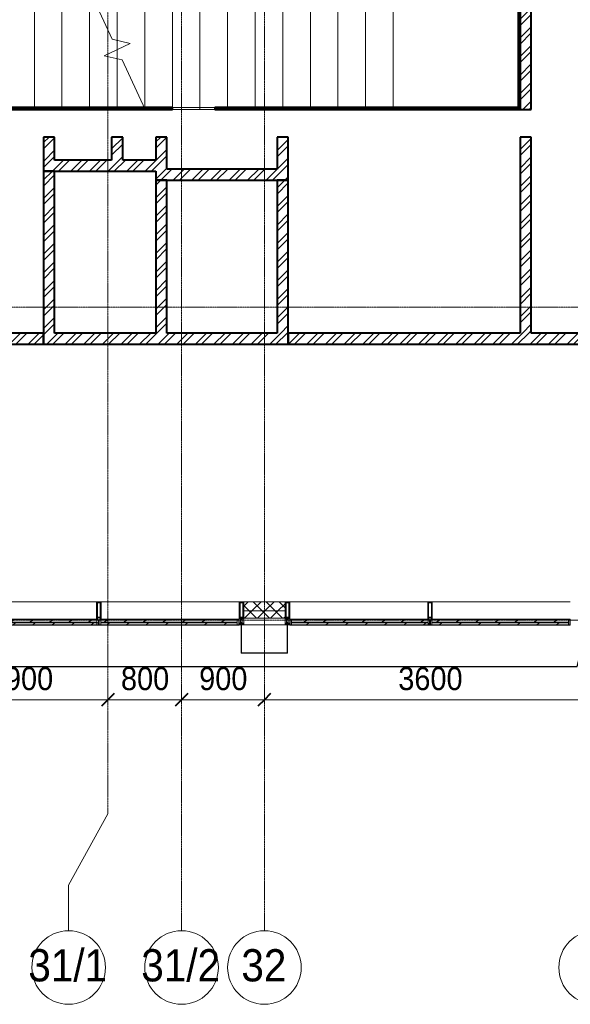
# Model space of a CAD drawing. Header units: millimetres. Extents: x 2030 to 80923, y 1212 to 50318.
# Tile 3 of 25: x 31644 to 37629, y 11226 to 21925. Entities that reach past the tile are written whole.
import ezdxf

# ---------------------------------------------------------------- set-up
doc = ezdxf.new("R2010")
doc.units = ezdxf.units.MM
for name, pattern in [('ADSK_Линия сетки', [25, 20, -2.5, 0, -2.5]), ('Линия сетки', [25, 20, -2.5, 0, -2.5]), ('Сверху', [3.96875, 2.38125, -1.5875]), ('Штрих_3_1_5_', [4.5, 3, -1.5])]:
    doc.linetypes.add(name, pattern=pattern)
for name, color, linetype, lineweight in [('Импосты витража', 7, 'Continuous', 18), ('Колонны', 7, 'Continuous', 18), ('Лестницы', 7, 'Continuous', 18), ('Оси', 7, 'Continuous', 9), ('Панели витража', 7, 'Continuous', 18), ('Размеры', 7, 'Continuous', 9), ('Размеры-100', 7, 'Continuous', 9), ('Стены', 7, 'Continuous', 18), ('Стены разрез', 7, 'Continuous', 40), ('Стены штриховка', 7, 'Continuous', 40), ('Элементы узлов', 7, 'Continuous', 18)]:
    doc.layers.add(name, color=color, linetype=linetype, lineweight=lineweight)
doc.styles.add('Arial', font='arial.ttf', dxfattribs={"width": 0.9, "height": 250})
doc.styles.add('Arial_1', font='arial.ttf', dxfattribs={"width": 0.9, "height": 350})
doc.dimstyles.new('Основной_2_5_мм', dxfattribs={"dimscale": 304.8, "dimtxt": 255.06485, "dimasz": 0.463911, "dimexe": 0.492126, "dimexo": 0.492126, "dimgap": 0.098425, "dimtad": 1, "dimdec": 0, "dimdsep": 46, "dimtxsty": 'Arial', "dimblk1": 'OBLIQUE', "dimblk2": 'OBLIQUE', "dimsah": 1, "dimcen": 0.09, "dimdle": 0.492126, "dimazin": 2, "dimtfac": 1, "dimtdec": 4, "dimtix": 1, "dimtmove": 0, "dimatfit": 3, "dimfxl": 1, "dimtvp": 1, "dimtolj": 1, "dimtzin": 0, "dimlwd": 20, "dimlwe": 20, "dimarcsym": 2})
pattern_1 = [(45, (0, 0), (-101.02788, 101.02788), []), (45, (67.35, 0), (-101.02788, 101.02788), [])]
pattern_2 = [(45, (0, 0), (-70.71068, 70.71068), []), (135, (0, 0), (-70.71068, -70.71068), [])]
pattern_3 = [(225, (124912.5, 15350), (106.06602, -106.06602), [])]
pattern_4 = [(225, (128512.5, 15350), (106.06602, -106.06602), [])]
pattern_5 = [(225, (123387.5, 15350), (106.06602, -106.06602), [])]
pattern_6 = [(225, (126987.5, 15350), (106.06602, -106.06602), [])]

# ---------------------------------------------------------------- blocks, each defined once
blk = doc.blocks.new('135_SLK_K4_AR_rvt-1-МКСС_К4_L01_1_4_350__Техпространство_короб - зависимый 1')
at = {"layer": 'Стены разрез', "lineweight": 9, "true_color": 0xaaaaaa}
h = blk.add_hatch(dxfattribs=at)
h.set_pattern_fill('FP_2', color=253, style=0, pattern_type=2)
h.set_pattern_definition(pattern_1)
h.paths.add_polyline_path([(128850, 20950), (128850, 22250), (128730, 22250), (128730, 20950)])
h = blk.add_hatch(dxfattribs=at)
h.set_pattern_fill('FP_2', color=253, style=0, pattern_type=2)
h.set_pattern_definition(pattern_1)
h.paths.add_polyline_path([(123670, 20400), (123670, 20650), (123550, 20650), (123550, 20400)])
h = blk.add_hatch(dxfattribs=at)
h.set_pattern_fill('FP_2', color=253, style=0, pattern_type=2)
h.set_pattern_definition(pattern_1)
h.paths.add_polyline_path([(124410, 20400), (124410, 20650), (124290, 20650), (124290, 20400)])
h = blk.add_hatch(dxfattribs=at)
h.set_pattern_fill('FP_2', color=253, style=0, pattern_type=2)
h.set_pattern_definition(pattern_1)
h.paths.add_polyline_path([(124890, 20300), (124890, 20650), (124770, 20650), (124770, 20300)])
h = blk.add_hatch(dxfattribs=at)
h.set_pattern_fill('FP_2', color=253, style=0, pattern_type=2)
h.set_pattern_definition(pattern_1)
h.paths.add_polyline_path([(126210, 20300), (126210, 20650), (126090, 20650), (126090, 20300)])
h = blk.add_hatch(dxfattribs=at)
h.set_pattern_fill('FP_2', color=253, style=0, pattern_type=2)
h.set_pattern_definition(pattern_1)
h.paths.add_polyline_path([(128850, 18520), (128850, 20650), (128730, 20650), (128730, 18520)])
h = blk.add_hatch(dxfattribs=at)
h.set_pattern_fill('FP_2', color=253, style=0, pattern_type=2)
h.set_pattern_definition(pattern_1)
h.paths.add_polyline_path([(124770, 20280), (124770, 20400), (123550, 20400), (123550, 20280), (123865, 20280)])
h = blk.add_hatch(dxfattribs=at)
h.set_pattern_fill('FP_2', color=253, style=0, pattern_type=2)
h.set_pattern_definition(pattern_1)
h.paths.add_polyline_path([(123670, 18520), (123670, 20280), (123550, 20280), (123550, 18520)])
h = blk.add_hatch(dxfattribs=at)
h.set_pattern_fill('FP_2', color=253, style=0, pattern_type=2)
h.set_pattern_definition(pattern_1)
h.paths.add_polyline_path([(126210, 20180), (126210, 20300), (124770, 20300), (124770, 20180), (125914, 20180)])
h = blk.add_hatch(dxfattribs=at)
h.set_pattern_fill('FP_2', color=253, style=0, pattern_type=2)
h.set_pattern_definition(pattern_1)
h.paths.add_polyline_path([(124890, 18520), (124890, 20180), (124770, 20180), (124770, 18520)])
h = blk.add_hatch(dxfattribs=at)
h.set_pattern_fill('FP_2', color=253, style=0, pattern_type=2)
h.set_pattern_definition(pattern_1)
h.paths.add_polyline_path([(126210, 18520), (126210, 20180), (126090, 20180), (126090, 18520)])
h = blk.add_hatch(dxfattribs=at)
h.set_pattern_fill('FP_2', color=253, style=0, pattern_type=2)
h.set_pattern_definition(pattern_1)
h.paths.add_polyline_path([(122600, 18400), (123550, 18400), (123550, 18520), (122600, 18520)])
h = blk.add_hatch(dxfattribs=at)
h.set_pattern_fill('FP_2', color=253, style=0, pattern_type=2)
h.set_pattern_definition(pattern_1)
h.paths.add_polyline_path([(123865, 18400), (126210, 18400), (126210, 18520), (123550, 18520), (123550, 18400)])
h = blk.add_hatch(dxfattribs=at)
h.set_pattern_fill('FP_2', color=253, style=0, pattern_type=2)
h.set_pattern_definition(pattern_1)
h.paths.add_polyline_path([(126210, 18400), (129850, 18400), (129850, 18520), (126210, 18520)])
at = {"layer": 'Лестницы', "color": 253, "true_color": 0xaaaaaa}
for p, q in [((123450, 22200), (123450, 20970)), ((123750, 22200), (123750, 20970)), ((124297, 21713), (124047, 22250)), ((124050, 22200), (124050, 20970)), ((124350, 22200), (124350, 21700)), ((124650, 22200), (124650, 20970)), ((124950, 22200), (124950, 20970)), ((125250, 22200), (125250, 20970)), ((125550, 22200), (125550, 20970)), ((125850, 22200), (125850, 20970)), ((126150, 22200), (126150, 20970)), ((126450, 22200), (126450, 20970)), ((126750, 22200), (126750, 20970)), ((127050, 22200), (127050, 20970)), ((127350, 22200), (127350, 20970)), ((124208, 21534), (124492, 21666)), ((124492, 21666), (124297, 21713)), ((124350, 21700), (124350, 21600)), ((124403, 21487), (124208, 21534)), ((124350, 21600), (124350, 21500)), ((124350, 21500), (124350, 20970)), ((124653, 20950), (124403, 21487)), ((124650, 20957), (124650, 20950)), ((124650, 20950), (124653, 20950))]:
    blk.add_line(p, q, dxfattribs=at)
at = {"layer": 'Лестницы', "color": 253, "linetype": 'Штрих_3_1_5_', "true_color": 0xaaaaaa}
for p, q in [((123450, 22200), (123450, 20970)), ((123750, 22200), (123750, 20970)), ((124050, 22200), (124050, 20970)), ((124350, 22200), (124350, 21700)), ((124650, 22200), (124650, 20970)), ((124950, 22200), (124950, 20970)), ((125250, 22200), (125250, 20970)), ((125550, 22200), (125550, 20970)), ((125850, 22200), (125850, 20970)), ((126150, 22200), (126150, 20970)), ((126450, 22200), (126450, 20970)), ((126750, 22200), (126750, 20970)), ((127050, 22200), (127050, 20970)), ((127350, 22200), (127350, 20970)), ((124350, 21700), (124350, 21600)), ((124350, 21600), (124350, 21500)), ((124350, 21500), (124350, 20970)), ((124650, 20957), (124650, 20950))]:
    blk.add_line(p, q, dxfattribs=at)
at = {"layer": 'Лестницы', "color": 253, "linetype": 'Сверху', "true_color": 0xaaaaaa}
for p, q in [((124350, 22230), (124350, 21700)), ((124350, 22230), (124350, 21700)), ((124650, 22250), (124650, 20957)), ((124650, 22250), (124650, 20957)), ((124950, 22250), (124950, 20950)), ((124950, 22250), (124950, 20950)), ((125250, 22250), (125250, 20950)), ((125250, 22250), (125250, 20950)), ((125550, 22250), (125550, 20950)), ((125550, 22250), (125550, 20950)), ((125850, 22250), (125850, 20950)), ((125850, 22250), (125850, 20950)), ((126150, 22250), (126150, 20950)), ((126150, 22250), (126150, 20950)), ((126450, 22250), (126450, 20950)), ((126450, 22250), (126450, 20950)), ((126750, 22250), (126750, 20950)), ((126750, 22250), (126750, 20950)), ((127050, 22250), (127050, 20950)), ((124350, 21600), (124350, 21500)), ((124350, 21600), (124350, 21500)), ((124653, 20950), (127050, 20950))]:
    blk.add_line(p, q, dxfattribs=at)
at = {"layer": 'Стены', "color": 253, "true_color": 0xaaaaaa}
for p, q in [((124950, 20970), (125412, 20970)), ((125412, 20950), (124950, 20950))]:
    blk.add_line(p, q, dxfattribs=at)
at = {"layer": 'Стены разрез', "color": 253, "true_color": 0xaaaaaa}
for p, q in [((128710, 22230), (128710, 20970)), ((128730, 22213), (128730, 20950)), ((128730, 20950), (128730, 22213)), ((128850, 20950), (128850, 22250)), ((124950, 20970), (121815, 20970)), ((121815, 20950), (124950, 20950)), ((124950, 20950), (124950, 20970)), ((128710, 20970), (125412, 20970)), ((125412, 20970), (125412, 20950)), ((125412, 20950), (128710, 20950)), ((128710, 20950), (128715, 20950)), ((128715, 20950), (128730, 20950)), ((128730, 20950), (128850, 20950)), ((123670, 20650), (123550, 20650)), ((123550, 20650), (123550, 20400)), ((123670, 20400), (123670, 20650)), ((124410, 20650), (124290, 20650)), ((124290, 20650), (124290, 20400)), ((124410, 20400), (124410, 20650)), ((124890, 20650), (124770, 20650)), ((124770, 20650), (124770, 20400)), ((124890, 20300), (124890, 20650)), ((126210, 20650), (126090, 20650)), ((126090, 20650), (126090, 20300)), ((126210, 20300), (126210, 20650)), ((128850, 20650), (128730, 20650)), ((128730, 20650), (128730, 18520)), ((128850, 18520), (128850, 20650)), ((123550, 20400), (123550, 20280)), ((124290, 20400), (123670, 20400)), ((124770, 20400), (124410, 20400)), ((123670, 20280), (123550, 20280)), ((123550, 20280), (123550, 18520)), ((123550, 20280), (124770, 20280)), ((123670, 18520), (123670, 20280)), ((124770, 20280), (124770, 20180)), ((126090, 20300), (124890, 20300)), ((126210, 20180), (126210, 20300)), ((124890, 20180), (124770, 20180)), ((124770, 20180), (124770, 18520)), ((124770, 20180), (126210, 20180)), ((124890, 18520), (124890, 20180)), ((126210, 20180), (126090, 20180)), ((126090, 20180), (126090, 18520)), ((126210, 18520), (126210, 20180)), ((123550, 18520), (122600, 18520)), ((123550, 18400), (123550, 18520)), ((123550, 18520), (123550, 18400)), ((124770, 18520), (123670, 18520)), ((126090, 18520), (124890, 18520)), ((128730, 18520), (126210, 18520)), ((126210, 18520), (126210, 18400)), ((126210, 18400), (126210, 18520)), ((129850, 18520), (128850, 18520)), ((122600, 18400), (123550, 18400)), ((123550, 18400), (126210, 18400)), ((126210, 18400), (129850, 18400))]:
    blk.add_line(p, q, dxfattribs=at)
at = {"layer": 'Стены штриховка', "color": 253, "true_color": 0xaaaaaa}
for p, q in [((128715, 22230), (128715, 20965)), ((124950, 20965), (121815, 20965)), ((128710, 20965), (125412, 20965)), ((128715, 20965), (128710, 20965))]:
    blk.add_line(p, q, dxfattribs=at)
blk = doc.blocks.new('Rectangular Mullion - R_StandardFrame_50Wx250H-7119914-МКСС_К4_L01_1_4_350__Техпространство_короб - зависимый 1')
at = {"layer": 'Импосты витража', "color": 253, "lineweight": 5, "true_color": 0xaaaaaa}
blk.add_line((122125, 15350), (122575, 15350), dxfattribs=at)
blk = doc.blocks.new('Rectangular Mullion - 50Wx250H-2623690-МКСС_К4_L01_1_4_350__Техпространство_короб - зависимый 1')
at = {"layer": 'Элементы узлов', "color": 253, "lineweight": 5, "true_color": 0xaaaaaa}
for p, q in [((-25, 65), (-25, 250)), ((-25, 250), (0, 250)), ((-23, 237), (0, 237)), ((-23, 237), (-23, 74)), ((-15, 84), (-15, 237)), ((25, 250), (0, 250)), ((23, 237), (0, 237)), ((15, 84), (15, 237)), ((23, 237), (23, 74)), ((25, 65), (25, 250)), ((-14, 65), (-25, 65)), ((-24, 15), (-25, 14)), ((-25, 0), (-25, 14)), ((-22, 17), (-24, 17)), ((-24, 17), (-24, 15)), ((-23, 11), (-24, 15)), ((-23, 11), (-24, 10)), ((-24, 1), (-24, 10)), ((-24, 1), (-12, 1)), ((0, 84), (-23, 84)), ((-1, 74), (-23, 74)), ((-23, 10), (-22, 8)), ((-22, 17), (-22, 16)), ((-22, 16), (-21, 16)), ((-22, 8), (-22, 4)), ((-21, 4), (-22, 4)), ((-19, 18), (-21, 16)), ((-21, 4), (-21, 6)), ((-21, 6), (-14, 6)), ((-18, 17), (-19, 18)), ((-7, 17), (-18, 17)), ((-14, 71), (-14, 65)), ((-10, 71), (-14, 71)), ((-14, 6), (-14, 4)), ((-13, 4), (-14, 4)), ((-13, 8), (-11, 11)), ((-13, 8), (-12, 7)), ((-13, 4), (-12, 7)), ((-12, 9), (-12, 15)), ((-12, 15), (0, 15)), ((-12, 1), (-12, 7)), ((-10, 11), (-11, 11)), ((-10, 53), (-10, 71)), ((-9, 53), (-10, 53)), ((-10, 53), (-10, 17)), ((-10, 17), (-8, 17)), ((-10, 1), (-10, 11)), ((-5, 1), (-10, 1)), ((-9, 53), (-7, 55)), ((-9, 18), (-9, 23)), ((-8, 18), (-9, 18)), ((-9, 23), (-2, 30)), ((-8, 17), (-8, 18)), ((-7, 65), (-6, 67)), ((-7, 65), (-7, 55)), ((-7, 18), (-7, 17)), ((-3, 18), (-7, 18)), ((-4, 67), (-6, 67)), ((0, 8), (-5, 8)), ((-5, 1), (-5, 8)), ((-4, 67), (-3, 65)), ((-3, 65), (-3, 55)), ((-1, 53), (-3, 55)), ((-3, 18), (-3, 17)), ((-3, 17), (0, 17)), ((-2, 30), (0, 30)), ((0, 53), (-1, 53)), ((0, 84), (23, 84)), ((0, 53), (1, 53)), ((2, 30), (0, 30)), ((3, 17), (0, 17)), ((0, 15), (0, 17)), ((0, 15), (0, 17)), ((12, 15), (0, 15)), ((0, 0), (0, 8)), ((0, 8), (5, 8)), ((0, 0), (0, 8)), ((1, 74), (23, 74)), ((1, 53), (3, 55)), ((8, 23), (2, 30)), ((4, 67), (3, 65)), ((3, 65), (3, 55)), ((3, 18), (3, 17)), ((3, 18), (7, 18)), ((4, 67), (6, 67)), ((5, 1), (5, 8)), ((5, 1), (10, 1)), ((7, 65), (6, 67)), ((7, 65), (7, 55)), ((9, 53), (7, 55)), ((7, 18), (7, 17)), ((7, 17), (18, 17)), ((8, 18), (8, 18)), ((8, 17), (8, 18)), ((10, 17), (8, 17)), ((9, 53), (10, 53)), ((8, 18), (8, 23)), ((10, 71), (14, 71)), ((10, 53), (10, 71)), ((10, 53), (10, 17)), ((10, 11), (11, 11)), ((10, 1), (10, 11)), ((13, 8), (11, 11)), ((12, 9), (12, 15)), ((13, 8), (12, 7)), ((13, 4), (12, 7)), ((12, 1), (12, 7)), ((24, 1), (12, 1)), ((13, 4), (14, 4)), ((14, 71), (14, 65)), ((14, 65), (25, 65)), ((21, 6), (14, 6)), ((14, 6), (14, 4)), ((18, 17), (19, 18)), ((19, 18), (21, 16)), ((22, 16), (21, 16)), ((21, 4), (21, 6)), ((21, 4), (22, 4)), ((22, 17), (22, 16)), ((22, 17), (24, 17)), ((23, 10), (22, 8)), ((22, 8), (22, 4)), ((23, 11), (24, 15)), ((23, 11), (24, 10)), ((24, 17), (24, 15)), ((24, 15), (25, 14)), ((24, 1), (24, 10)), ((25, 0), (25, 14)), ((-25, 0), (0, 0)), ((25, 0), (0, 0))]:
    blk.add_line(p, q, dxfattribs=at)
for centre, start, end in [((-1, 73), 360, 90), ((1, 73), 90, 180)]:
    blk.add_arc(centre, 0.5, start, end, dxfattribs=at)
blk = doc.blocks.new('Rectangular Mullion - R_StandardFrame_50Wx250H-V1-МКСС_К4_L01_1_4_350__Техпространство_короб - зависимый 1')
at = {"layer": 'Импосты витража', "color": 253, "lineweight": 5, "true_color": 0xaaaaaa}
for p, q in [((-25, 0), (-25, 250)), ((-25, 250), (25, 250)), ((25, 250), (25, 0)), ((-3, 0), (-25, 0)), ((25, 0), (2, 0))]:
    blk.add_line(p, q, dxfattribs=at)
blk = doc.blocks.new('A_PAN_VentilationGrill - Горизонтальные_Стекло-V8-МКСС_К4_L01_1_4_350__Техпространство_короб - зависимый 1')
at = {"layer": 'Панели витража', "lineweight": 5}
h = blk.add_hatch(dxfattribs=at)
h.set_pattern_fill('FP_50', color=256, style=0, pattern_type=2)
h.set_pattern_definition(pattern_3)
h.paths.add_polyline_path([(23, 3), (-733, 3), (-733, 0), (732, 0), (732, 3), (535, 3)])
h = blk.add_hatch(dxfattribs=at)
h.set_pattern_fill('FP_50', color=256, style=0, pattern_type=2)
h.set_pattern_definition(pattern_3)
h.paths.add_polyline_path([(-758, 0), (-758, -60), (-743, -60), (-743, 0)])
h.paths.add_polyline_path([(757, 0), (742, 0), (742, -55), (757, -55), (757, -20)])
h = blk.add_hatch(dxfattribs=at)
h.set_pattern_fill('FP_49', color=256, style=0, pattern_type=2)
h.set_pattern_definition([(213.056, (124912.5, 7082.59), (20.16186, -124.93236), [])])
h.paths.add_polyline_path([(664, 0), (-743, 0), (-743, -20), (742, -20), (742, 0), (728, 0)])
h = blk.add_hatch(dxfattribs=at)
h.set_pattern_fill('FP_51', color=256, style=0, pattern_type=2)
h.set_pattern_definition([(213.056, (124912.5, 7034.82), (20.16186, -124.93236), [])])
h.paths.add_polyline_path([(23, -27), (-743, -27), (-743, -55), (742, -55), (742, -27), (535, -27)])
h = blk.add_hatch(dxfattribs=at)
h.set_pattern_fill('FP_50', color=256, style=0, pattern_type=2)
h.set_pattern_definition(pattern_3)
h.paths.add_polyline_path([(23, -55), (-743, -55), (-743, -60), (737, -60), (737, -55), (535, -55)])
at = {"layer": 'Панели витража', "color": 253, "lineweight": 5, "true_color": 0xaaaaaa}
for p, q in [((-733, 3), (-762, 3)), ((-762, 3), (-762, -60)), ((-733, 0), (-733, 3)), ((732, 3), (-733, 3)), ((762, 3), (732, 3)), ((732, 3), (732, 0)), ((762, -55), (762, 3)), ((-762, -60), (-758, -60)), ((-758, -60), (-758, 0)), ((-758, 0), (-733, 0)), ((-743, -20), (-743, 0)), ((742, -20), (-743, -20)), ((-743, -20), (-743, -27)), ((-743, -27), (742, -27)), ((-743, -55), (-743, -27)), ((-743, -60), (-743, -55)), ((742, -55), (-743, -55)), ((737, -60), (-743, -60)), ((-733, 0), (732, 0)), ((732, 0), (757, 0)), ((742, 0), (742, -20)), ((742, -27), (742, -20)), ((742, -27), (742, -55)), ((757, 0), (757, -55))]:
    blk.add_line(p, q, dxfattribs=at)
blk = doc.blocks.new('A_PAN_VentilationGrill - Горизонтальные_Стекло-V9-МКСС_К4_L01_1_4_350__Техпространство_короб - зависимый 1')
at = {"layer": 'Панели витража', "lineweight": 5}
h = blk.add_hatch(dxfattribs=at)
h.set_pattern_fill('FP_53', color=256, style=0, pattern_type=2)
h.set_pattern_definition(pattern_4)
h.paths.add_polyline_path([(-476, 3), (-733, 3), (-733, 0), (732, 0), (732, 3), (549, 3)])
h = blk.add_hatch(dxfattribs=at)
h.set_pattern_fill('FP_53', color=256, style=0, pattern_type=2)
h.set_pattern_definition(pattern_4)
h.paths.add_polyline_path([(-758, 0), (-758, -60), (-743, -60), (-743, 0)])
h.paths.add_polyline_path([(757, 0), (742, 0), (742, -55), (757, -55), (757, -20)])
h = blk.add_hatch(dxfattribs=at)
h.set_pattern_fill('FP_52', color=256, style=0, pattern_type=2)
h.set_pattern_definition([(213.056, (128512.5, 7082.59), (20.16186, -124.93236), [])])
h.paths.add_polyline_path([(677, 0), (-743, 0), (-743, -20), (742, -20), (742, 0), (732, 0)])
h = blk.add_hatch(dxfattribs=at)
h.set_pattern_fill('FP_54', color=256, style=0, pattern_type=2)
h.set_pattern_definition([(213.056, (128512.5, 7034.82), (20.16186, -124.93236), [])])
h.paths.add_polyline_path([(-476, -27), (-743, -27), (-743, -55), (742, -55), (742, -27), (549, -27)])
h = blk.add_hatch(dxfattribs=at)
h.set_pattern_fill('FP_53', color=256, style=0, pattern_type=2)
h.set_pattern_definition(pattern_4)
h.paths.add_polyline_path([(677, -55), (-743, -55), (-743, -60), (737, -60), (737, -55)])
at = {"layer": 'Панели витража', "color": 253, "lineweight": 5, "true_color": 0xaaaaaa}
for p, q in [((-733, 3), (-762, 3)), ((-762, 3), (-762, -60)), ((-733, 0), (-733, 3)), ((732, 3), (-733, 3)), ((762, 3), (732, 3)), ((732, 3), (732, 0)), ((762, -55), (762, 3)), ((-762, -60), (-758, -60)), ((-758, -60), (-758, 0)), ((-758, 0), (-733, 0)), ((-743, -20), (-743, 0)), ((742, -20), (-743, -20)), ((-743, -20), (-743, -27)), ((-743, -27), (742, -27)), ((-743, -55), (-743, -27)), ((-743, -60), (-743, -55)), ((742, -55), (-743, -55)), ((737, -60), (-743, -60)), ((-733, 0), (732, 0)), ((732, 0), (757, 0)), ((742, 0), (742, -20)), ((742, -27), (742, -20)), ((742, -27), (742, -55)), ((757, 0), (757, -55))]:
    blk.add_line(p, q, dxfattribs=at)
blk = doc.blocks.new('Rectangular Mullion - R_InvisibleFrame_50Wx250H-V10-МКСС_К4_L01_1_4_350__Техпространство_короб - зависимый 1')
at = {"layer": 'Импосты витража', "color": 253, "lineweight": 5, "true_color": 0xaaaaaa}
for p, q in [((124175, 15600), (125675, 15600)), ((125655, 15410), (125670, 15410))]:
    blk.add_line(p, q, dxfattribs=at)
blk = doc.blocks.new('Rectangular Mullion - R_StandardFrame_50Wx250H-V7-МКСС_К4_L01_1_4_350__Техпространство_короб - зависимый 1')
at = {"layer": 'Импосты витража', "color": 253, "lineweight": 5, "true_color": 0xaaaaaa}
for p, q in [((-25, 0), (-25, 250)), ((-25, 250), (25, 250)), ((25, 250), (25, 0)), ((-3, 0), (-25, 0)), ((25, 0), (2, 0))]:
    blk.add_line(p, q, dxfattribs=at)
blk = doc.blocks.new('A_PAN_VentilationGrill - Горизонтальные_Стекло-V11-МКСС_К4_L01_1_4_350__Техпространство_короб - зависимый 1')
at = {"layer": 'Панели витража', "lineweight": 5}
h = blk.add_hatch(dxfattribs=at)
h.set_pattern_fill('FP_59', color=256, style=0, pattern_type=2)
h.set_pattern_definition(pattern_5)
h.paths.add_polyline_path([(732, 3), (-733, 3), (-733, 0), (732, 0)])
h = blk.add_hatch(dxfattribs=at)
h.set_pattern_fill('FP_59', color=256, style=0, pattern_type=2)
h.set_pattern_definition(pattern_5)
h.paths.add_polyline_path([(-758, 0), (-758, -55), (-743, -55), (-743, 0)])
h.paths.add_polyline_path([(742, 0), (742, -60), (757, -60), (757, 0)])
h = blk.add_hatch(dxfattribs=at)
h.set_pattern_fill('FP_58', color=256, style=0, pattern_type=2)
h.set_pattern_definition([(213.056, (123387.5, 7082.59), (20.16186, -124.93236), [])])
h.paths.add_polyline_path([(732, 0), (-743, 0), (-743, -20), (742, -20), (742, 0)])
h = blk.add_hatch(dxfattribs=at)
h.set_pattern_fill('FP_60', color=256, style=0, pattern_type=2)
h.set_pattern_definition([(213.056, (123387.5, 7034.82), (20.16186, -124.93236), [])])
h.paths.add_polyline_path([(-740, -27), (-743, -27), (-742, -55), (742, -55), (742, -27), (-738, -27)])
h = blk.add_hatch(dxfattribs=at)
h.set_pattern_fill('FP_59', color=256, style=0, pattern_type=2)
h.set_pattern_definition(pattern_5)
h.paths.add_polyline_path([(742, -55), (-738, -55), (-737, -60), (742, -60)])
at = {"layer": 'Панели витража', "color": 253, "lineweight": 5, "true_color": 0xaaaaaa}
for p, q in [((-733, 3), (-762, 3)), ((-762, 3), (-762, -55)), ((-733, 0), (-733, 3)), ((732, 3), (-733, 3)), ((762, 3), (732, 3)), ((732, 3), (732, 0)), ((762, -60), (762, 3)), ((-758, -55), (-758, 0)), ((-758, 0), (-733, 0)), ((-743, -20), (-743, 0)), ((742, -20), (-743, -20)), ((-743, -20), (-743, -27)), ((-743, -27), (742, -27)), ((-743, -55), (-743, -27)), ((742, -55), (-743, -55)), ((742, -60), (-738, -60)), ((-733, 0), (732, 0)), ((732, 0), (757, 0)), ((742, 0), (742, -20)), ((742, -27), (742, -20)), ((742, -27), (742, -55)), ((742, -55), (742, -60)), ((757, 0), (757, -60)), ((757, -60), (762, -60))]:
    blk.add_line(p, q, dxfattribs=at)
blk = doc.blocks.new('A_PAN_VentilationGrill - Горизонтальные_Стекло-V12-МКСС_К4_L01_1_4_350__Техпространство_короб - зависимый 1')
at = {"layer": 'Панели витража', "lineweight": 5}
h = blk.add_hatch(dxfattribs=at)
h.set_pattern_fill('FP_62', color=256, style=0, pattern_type=2)
h.set_pattern_definition(pattern_6)
h.paths.add_polyline_path([(-720, 3), (-733, 3), (-733, 0), (732, 0), (732, 3), (-464, 3)])
h = blk.add_hatch(dxfattribs=at)
h.set_pattern_fill('FP_62', color=256, style=0, pattern_type=2)
h.set_pattern_definition(pattern_6)
h.paths.add_polyline_path([(-758, 0), (-758, -55), (-743, -55), (-743, 0)])
h.paths.add_polyline_path([(742, 0), (742, -60), (757, -60), (757, 0)])
h = blk.add_hatch(dxfattribs=at)
h.set_pattern_fill('FP_61', color=256, style=0, pattern_type=2)
h.set_pattern_definition([(213.056, (126987.5, 7082.59), (20.16186, -124.93236), [])])
h.paths.add_polyline_path([(742, 0), (-743, 0), (-743, -20), (742, -20)])
h = blk.add_hatch(dxfattribs=at)
h.set_pattern_fill('FP_63', color=256, style=0, pattern_type=2)
h.set_pattern_definition([(213.056, (126987.5, 7034.82), (20.16186, -124.93236), [])])
h.paths.add_polyline_path([(-740, -27), (-743, -27), (-742, -55), (742, -55), (742, -27), (-738, -27)])
h = blk.add_hatch(dxfattribs=at)
h.set_pattern_fill('FP_62', color=256, style=0, pattern_type=2)
h.set_pattern_definition(pattern_6)
h.paths.add_polyline_path([(49, -55), (-738, -55), (-737, -60), (742, -60), (742, -55)])
at = {"layer": 'Панели витража', "color": 253, "lineweight": 5, "true_color": 0xaaaaaa}
for p, q in [((-733, 3), (-762, 3)), ((-762, 3), (-762, -55)), ((-733, 0), (-733, 3)), ((732, 3), (-733, 3)), ((762, 3), (732, 3)), ((732, 3), (732, 0)), ((762, -60), (762, 3)), ((-758, -55), (-758, 0)), ((-758, 0), (-733, 0)), ((-743, -20), (-743, 0)), ((742, -20), (-743, -20)), ((-743, -20), (-743, -27)), ((-743, -27), (742, -27)), ((-743, -55), (-743, -27)), ((742, -55), (-743, -55)), ((742, -60), (-738, -60)), ((-733, 0), (732, 0)), ((732, 0), (757, 0)), ((742, 0), (742, -20)), ((742, -27), (742, -20)), ((742, -27), (742, -55)), ((742, -55), (742, -60)), ((757, 0), (757, -60)), ((757, -60), (762, -60))]:
    blk.add_line(p, q, dxfattribs=at)
blk = doc.blocks.new('Rectangular Mullion - R_InvisibleFrame_50Wx250H-7119928-МКСС_К4_L01_1_4_350__Техпространство_короб - зависимый 1')
at = {"layer": 'Импосты витража', "color": 253, "lineweight": 5, "true_color": 0xaaaaaa}
for p, q in [((136550, 26575), (136550, 28075)), ((136740, 26580), (136740, 26595))]:
    blk.add_line(p, q, dxfattribs=at)
blk = doc.blocks.new('Rectangular Mullion - 50Wx250H-3927046-МКСС_К4_L01_1_4_350__Техпространство_короб - зависимый 1')
at = {"layer": 'Элементы узлов', "color": 253, "lineweight": 5, "true_color": 0xaaaaaa}
for p, q in [((0, 250), (-25, 250)), ((-25, 250), (-25, 237)), ((-25, 65), (-25, 250)), ((-25, 250), (0, 250)), ((-23, 237), (0, 237)), ((-23, 237), (0, 237)), ((-23, 237), (-23, 74)), ((0, 237), (-15, 237)), ((-15, 237), (-15, 84)), ((-15, 84), (-15, 237)), ((25, 250), (0, 250)), ((25, 250), (0, 250)), ((15, 237), (0, 237)), ((0, 237), (23, 237)), ((23, 237), (0, 237)), ((15, 84), (15, 237)), ((15, 84), (15, 237)), ((23, 237), (23, 74)), ((25, 237), (25, 250)), ((25, 65), (25, 250)), ((-25, 74), (-25, 65)), ((-25, 65), (-25, 60)), ((-10, 65), (-25, 65)), ((-25, 65), (-25, 60)), ((-25, 65), (-10, 65)), ((-10, 65), (-25, 65)), ((0, 84), (-23, 84)), ((-23, 84), (-23, 74)), ((0, 84), (-23, 84)), ((-23, 74), (0, 74)), ((0, 74), (-23, 74)), ((-1, 74), (-23, 74)), ((-15, 84), (0, 84)), ((-10, 55), (-14, 55)), ((-14, 55), (-10, 55)), ((-10, 55), (-10, 65)), ((-10, 65), (-10, 55)), ((-10, 55), (-10, 65)), ((-10, 55), (0, 55)), ((0, 55), (-10, 55)), ((0, 84), (15, 84)), ((23, 84), (0, 84)), ((0, 84), (0, 74)), ((0, 84), (23, 84)), ((0, 74), (0, 84)), ((0, 74), (23, 74)), ((23, 74), (0, 74)), ((0, 55), (10, 55)), ((0, 55), (10, 55)), ((1, 74), (23, 74)), ((10, 65), (10, 55)), ((25, 65), (10, 65)), ((10, 55), (10, 65)), ((10, 65), (25, 65)), ((10, 65), (25, 65)), ((10, 55), (10, 65)), ((10, 55), (14, 55)), ((10, 55), (14, 55)), ((23, 74), (23, 84)), ((25, 65), (25, 74)), ((25, 65), (25, 60)), ((25, 60), (25, 65))]:
    blk.add_line(p, q, dxfattribs=at)
for centre, start, end in [((-14, 69), 218.9723, 270), ((-14, 69), 218.9723, 270), ((-14, 69), 218.9723, 270), ((14, 69), 270, 321.0277), ((14, 69), 270, 321.0277), ((14, 69), 270, 321.0277)]:
    blk.add_arc(centre, 14.1, start, end, dxfattribs=at)
blk = doc.blocks.new('Rectangular Mullion - R_InvisibleFrame_50Wx250H-7120494-МКСС_К4_L01_1_4_350__Техпространство_короб - зависимый 1')
at = {"layer": 'Импосты витража', "color": 253, "lineweight": 5, "true_color": 0xaaaaaa}
for p, q in [((-25, 74), (-25, 237)), ((25, 237), (25, 74))]:
    blk.add_line(p, q, dxfattribs=at)
blk = doc.blocks.new('A_SLK_PAN_Type1 - Прямой тип панели-7163252-МКСС_К4_L01_1_4_350__Техпространство_короб - зависимый 1')
at = {"layer": 'Колонны', "lineweight": 5}
for p, q in [((-252.5, 310), (252.5, 310)), ((-252.5, 0), (-252.5, 310)), ((-247.5, 305), (-247.5, 0)), ((247.5, 305), (-247.5, 305)), ((247.5, 0), (247.5, 305)), ((252.5, 310), (252.5, 0)), ((-247.5, 0), (-252.5, 0)), ((252.5, 0), (247.5, 0))]:
    blk.add_line(p, q, dxfattribs=at)
blk = doc.blocks.new('135_SLK_K4_AR_FCD_rvt-1-МКСС_К4_L01_1_4_350__Техпространство_короб - зависимый 1')
at = {"layer": 'Стены разрез', "lineweight": 5, "true_color": 0xaaaaaa}
h = blk.add_hatch(dxfattribs=at)
h.set_pattern_fill('FP_12', color=253, style=0, pattern_type=2)
h.set_pattern_definition(pattern_2)
h.paths.add_polyline_path([(126175, 15500), (126175, 15600), (125725, 15600), (125725, 15500), (125914.2, 15500)])
h = blk.add_hatch(dxfattribs=at)
h.set_pattern_fill('FP_12', color=253, style=0, pattern_type=2)
h.set_pattern_definition(pattern_2)
h.paths.add_polyline_path([(125725, 15420), (126175, 15420), (126175, 15500), (125725, 15500)])
at = {"layer": 'Стены разрез', "color": 253, "lineweight": 9, "true_color": 0xaaaaaa}
for p, q in [((126175, 15600), (125725, 15600)), ((125725, 15600), (125725, 15420)), ((126175, 15420), (126175, 15600)), ((125725, 15420), (126175, 15420))]:
    blk.add_line(p, q, dxfattribs=at)
at = {"layer": 'Стены штриховка', "color": 253, "lineweight": 9, "true_color": 0xaaaaaa}
blk.add_line((125725, 15500), (126175, 15500), dxfattribs=at)
at = {"layer": 'Импосты витража', "color": 253, "lineweight": 5, "true_color": 0xaaaaaa, "rotation": 270.0000000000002}
for p in [(96050, 152150), (99650, 152150)]:
    blk.add_blockref('Rectangular Mullion - R_InvisibleFrame_50Wx250H-7119928-МКСС_К4_L01_1_4_350__Техпространство_короб - зависимый 1', p, dxfattribs=at)
at = {"layer": 'Импосты витража', "color": 253, "lineweight": 5, "true_color": 0xaaaaaa, "extrusion": (0, 0, -1)}
for name, p in [('Rectangular Mullion - 50Wx250H-3927046-МКСС_К4_L01_1_4_350__Техпространство_короб - зависимый 1', (-124150, 15350)), ('Rectangular Mullion - R_InvisibleFrame_50Wx250H-7120494-МКСС_К4_L01_1_4_350__Техпространство_короб - зависимый 1', (-124150, 15350)), ('Rectangular Mullion - 50Wx250H-2623690-МКСС_К4_L01_1_4_350__Техпространство_короб - зависимый 1', (-125700, 15350)), ('Rectangular Mullion - R_StandardFrame_50Wx250H-V7-МКСС_К4_L01_1_4_350__Техпространство_короб - зависимый 1', (-125700, 15350)), ('Rectangular Mullion - 50Wx250H-2623690-МКСС_К4_L01_1_4_350__Техпространство_короб - зависимый 1', (-126200, 15350)), ('Rectangular Mullion - R_StandardFrame_50Wx250H-V1-МКСС_К4_L01_1_4_350__Техпространство_короб - зависимый 1', (-126200, 15350)), ('Rectangular Mullion - 50Wx250H-3927046-МКСС_К4_L01_1_4_350__Техпространство_короб - зависимый 1', (-127750, 15350)), ('Rectangular Mullion - R_InvisibleFrame_50Wx250H-7120494-МКСС_К4_L01_1_4_350__Техпространство_короб - зависимый 1', (-127750, 15350))]:
    blk.add_blockref(name, p, dxfattribs=at)
at = {"layer": 'Импосты витража', "color": 253, "lineweight": 5, "true_color": 0xaaaaaa}
for name, p in [('Rectangular Mullion - R_InvisibleFrame_50Wx250H-V10-МКСС_К4_L01_1_4_350__Техпространство_короб - зависимый 1', (0, 0)), ('Rectangular Mullion - R_InvisibleFrame_50Wx250H-V10-МКСС_К4_L01_1_4_350__Техпространство_короб - зависимый 1', (3600, 0)), ('Rectangular Mullion - R_StandardFrame_50Wx250H-7119914-МКСС_К4_L01_1_4_350__Техпространство_короб - зависимый 1', (3600, 0))]:
    blk.add_blockref(name, p, dxfattribs=at)
at = {"layer": 'Колонны', "color": 253, "lineweight": 5, "true_color": 0xaaaaaa, "rotation": 180}
blk.add_blockref('A_SLK_PAN_Type1 - Прямой тип панели-7163252-МКСС_К4_L01_1_4_350__Техпространство_короб - зависимый 1', (125950, 15350), dxfattribs=at)
at = {"layer": 'Панели витража', "color": 253, "lineweight": 5, "true_color": 0xaaaaaa, "rotation": 180}
for name, p in [('A_PAN_VentilationGrill - Горизонтальные_Стекло-V11-МКСС_К4_L01_1_4_350__Техпространство_короб - зависимый 1', (123387.5, 15350)), ('A_PAN_VentilationGrill - Горизонтальные_Стекло-V8-МКСС_К4_L01_1_4_350__Техпространство_короб - зависимый 1', (124912.5, 15350)), ('A_PAN_VentilationGrill - Горизонтальные_Стекло-V12-МКСС_К4_L01_1_4_350__Техпространство_короб - зависимый 1', (126987.5, 15350)), ('A_PAN_VentilationGrill - Горизонтальные_Стекло-V9-МКСС_К4_L01_1_4_350__Техпространство_короб - зависимый 1', (128512.5, 15350))]:
    blk.add_blockref(name, p, dxfattribs=at)
blk = doc.blocks.new('Ось сетки - Круг_Ø8 мм-6577-МКСС_К4_L01_1_4_350__Техпространство_короб - зависимый 1')
at = {"layer": 'Оси', "lineweight": 20}
for start, end in [(360, 180), (180, 360)]:
    blk.add_arc((0, 0), 4, start, end, dxfattribs=at)
blk = doc.blocks.new('DIMBLOCK1-МКСС_К4_L01_1_4_350__Техпространство_короб - зависимый 1')
at = {"layer": 'Размеры-100', "lineweight": 20, "transparency": 16777216}
for p, q in [((30704, 14536), (30704, 14686)), ((32604, 14536), (32604, 14686)), ((30704, 14536), (32604, 14536)), ((30704, 14536), (30704, 14486)), ((32604, 14536), (32604, 14486))]:
    blk.add_line(p, q, dxfattribs=at)
at = {"layer": 'Размеры-100', "lineweight": 40, "transparency": 16777216}
for p, q in [((30704, 14536), (30775, 14606)), ((32604, 14536), (32675, 14606)), ((30704, 14536), (30633, 14465)), ((32604, 14536), (32533, 14465))]:
    blk.add_line(p, q, dxfattribs=at)
at = {"layer": 'Размеры-100', "color": 0, "lineweight": 20, "transparency": 16777216, "insert": (31309, 14890), "char_height": 250, "width": 828.76, "attachment_point": 1, "line_spacing_factor": 0.941778, "style": 'Arial'}
blk.add_mtext('1900', dxfattribs=at)
blk = doc.blocks.new('_Oblique')
at = {"color": 0, "linetype": 'ByBlock', "lineweight": -2}
blk.add_line((-0.5, -0.5), (0.5, 0.5), dxfattribs=at)
blk = doc.blocks.new('DIMBLOCK2-МКСС_К4_L01_1_4_350__Техпространство_короб - зависимый 1')
at = {"layer": 'Размеры-100', "lineweight": 20, "transparency": 16777216}
for p, q in [((32604, 14536), (32604, 14686)), ((33404, 14536), (33404, 14686)), ((32604, 14536), (33404, 14536)), ((32604, 14536), (32604, 14486)), ((33404, 14536), (33404, 14486))]:
    blk.add_line(p, q, dxfattribs=at)
at = {"layer": 'Размеры-100', "lineweight": 40, "transparency": 16777216}
for p, q in [((32604, 14536), (32675, 14606)), ((33404, 14536), (33475, 14606)), ((32604, 14536), (32533, 14465)), ((33404, 14536), (33333, 14465))]:
    blk.add_line(p, q, dxfattribs=at)
at = {"layer": 'Размеры-100', "color": 0, "lineweight": 20, "transparency": 16777216, "insert": (32745, 14890), "char_height": 250, "width": 621.57, "attachment_point": 1, "line_spacing_factor": 0.941778, "style": 'Arial'}
blk.add_mtext('800', dxfattribs=at)
blk = doc.blocks.new('DIMBLOCK3-МКСС_К4_L01_1_4_350__Техпространство_короб - зависимый 1')
at = {"layer": 'Размеры-100', "lineweight": 20, "transparency": 16777216}
for p, q in [((33404, 14536), (33404, 14686)), ((34304, 14536), (34304, 14686)), ((33404, 14536), (34304, 14536)), ((33404, 14536), (33404, 14486)), ((34304, 14536), (34304, 14486))]:
    blk.add_line(p, q, dxfattribs=at)
at = {"layer": 'Размеры-100', "lineweight": 40, "transparency": 16777216}
for p, q in [((33404, 14536), (33475, 14606)), ((34304, 14536), (34375, 14606)), ((33404, 14536), (33333, 14465)), ((34304, 14536), (34233, 14465))]:
    blk.add_line(p, q, dxfattribs=at)
at = {"layer": 'Размеры-100', "color": 0, "lineweight": 20, "transparency": 16777216, "insert": (33595, 14890), "char_height": 250, "width": 621.57, "attachment_point": 1, "line_spacing_factor": 0.941778, "style": 'Arial'}
blk.add_mtext('900', dxfattribs=at)
blk = doc.blocks.new('DIMBLOCK4-МКСС_К4_L01_1_4_350__Техпространство_короб - зависимый 1')
at = {"layer": 'Размеры-100', "lineweight": 20, "transparency": 16777216}
for p, q in [((34304, 14536), (34304, 14686)), ((37904, 14536), (37904, 14686)), ((34304, 14536), (37904, 14536)), ((34304, 14536), (34304, 14486)), ((37904, 14536), (37904, 14486))]:
    blk.add_line(p, q, dxfattribs=at)
at = {"layer": 'Размеры-100', "lineweight": 40, "transparency": 16777216}
for p, q in [((34304, 14536), (34375, 14606)), ((37904, 14536), (37975, 14606)), ((34304, 14536), (34233, 14465)), ((37904, 14536), (37833, 14465))]:
    blk.add_line(p, q, dxfattribs=at)
at = {"layer": 'Размеры-100', "color": 0, "lineweight": 20, "transparency": 16777216, "insert": (35759, 14890), "char_height": 250, "width": 828.76, "attachment_point": 1, "line_spacing_factor": 0.941778, "style": 'Arial'}
blk.add_mtext('3600', dxfattribs=at)
blk = doc.blocks.new('*U142')
at = {"color": 0, "linetype": 'ByBlock', "lineweight": -2, "ltscale": 0.5}
blk.add_lwpolyline([(-2.5, 0), (75.2, 0), (76.45, 5), (78.95, -5), (80.2, 0), (157.9, 0)], dxfattribs=at)

msp = doc.modelspace()

# ---------------------------------------------------------------- linework, layer by layer
at = {"layer": 'Оси', "linetype": 'Линия сетки'}
for p, q in [((32604.014, 13295.734), (32604.014, 32990)), ((33404.014, 12025.734), (33404.014, 32990)), ((34304.014, 12025.734), (34304.014, 32990))]:
    msp.add_line(p, q, dxfattribs=at)
at = {"layer": 'Оси', "linetype": 'ADSK_Линия сетки'}
for p, q in [((45104.014, 18800), (27689.279, 18800)), ((45104.014, 15400), (27689.279, 15400))]:
    msp.add_line(p, q, dxfattribs=at)
at = {"layer": 'Оси'}
for p, q in [((32604.014, 13295.734), (32176.268, 12519.888)), ((32176.268, 12519.888), (32176.268, 12025.734))]:
    msp.add_line(p, q, dxfattribs=at)

# ---------------------------------------------------------------- block references
at = {"xscale": 100, "yscale": 100, "zscale": 100}
msp.add_blockref('*U142', (30184.085, 14895.395), dxfattribs=at)
at = {"lineweight": 5}
for name in ['135_SLK_K4_AR_FCD_rvt-1-МКСС_К4_L01_1_4_350__Техпространство_короб - зависимый 1', '135_SLK_K4_AR_rvt-1-МКСС_К4_L01_1_4_350__Техпространство_короб - зависимый 1']:
    msp.add_blockref(name, (-91645.986, 0), dxfattribs=at)
at = {"layer": 'Оси', "lineweight": 20, "xscale": 99.99999999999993, "yscale": 99.99999999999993, "zscale": 99.99999999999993}
for p in [(32176.268, 11625.734), (33404.014, 11625.734), (34304.014, 11625.734), (37904.014, 11625.734)]:
    msp.add_blockref('Ось сетки - Круг_Ø8 мм-6577-МКСС_К4_L01_1_4_350__Техпространство_короб - зависимый 1', p, dxfattribs=at)

# ---------------------------------------------------------------- texts
at = {"layer": 'Оси', "char_height": 350, "attachment_point": 1, "style": 'Arial_1'}
for s, insert, width in [('31/1', (31738.038, 11824.684), 1060.63256), ('31/2', (32965.784, 11824.684), 1060.63256), ('32', (34053.434, 11824.684), 606.07575)]:
    msp.add_mtext(s, dxfattribs=dict(at, insert=insert, width=width))

# ---------------------------------------------------------------- dimensions: what is measured, and where the dimension line sits
at = {"layer": 'Размеры', "lineweight": 20}
for base, p1, p2, override, picture, middle in [((32604.014, 14535.537), (30704.014, 14635.522), (32604.014, 14635.522), {"dimpost": '<>', "dimfxl": 1900}, 'DIMBLOCK1-МКСС_К4_L01_1_4_350__Техпространство_короб - зависимый 1', (31654.014, 14693.18)), ((33404.014, 14535.537), (32604.014, 14635.522), (33404.014, 14635.522), {"dimpost": '<>', "dimfxl": 800}, 'DIMBLOCK2-МКСС_К4_L01_1_4_350__Техпространство_короб - зависимый 1', (33004.014, 14693.18)), ((34304.014, 14535.537), (33404.014, 14635.522), (34304.014, 14635.522), {"dimpost": '<>', "dimfxl": 900}, 'DIMBLOCK3-МКСС_К4_L01_1_4_350__Техпространство_короб - зависимый 1', (33854.014, 14693.18)), ((37904.014, 14535.537), (34304.014, 14635.522), (37904.014, 14635.522), {"dimpost": '<>', "dimfxl": 3600}, 'DIMBLOCK4-МКСС_К4_L01_1_4_350__Техпространство_короб - зависимый 1', (36104.014, 14693.265))]:
    dim = msp.add_linear_dim(base=base, p1=p1, p2=p2, dimstyle='Основной_2_5_мм', override=override, dxfattribs=at)
    dim.commit()
    dim.dimension.update_dxf_attribs({"geometry": picture, "text_midpoint": middle})

doc.saveas('drawing.dxf')
